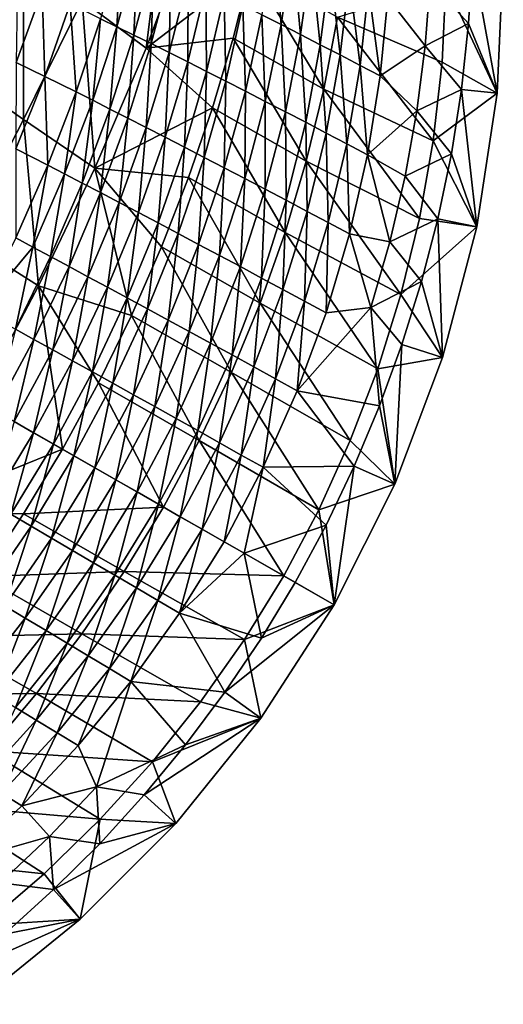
# Model space of a CAD drawing. Header units: metres. Extents: x -273 to -39, y -927 to -601.
# Tile 6 of 8: x -122 to -39, y -888 to -719. Entities that reach past the tile are written whole.
import ezdxf

# ---------------------------------------------------------------- set-up
doc = ezdxf.new("R2010")
doc.units = ezdxf.units.M

msp = doc.modelspace()

# ---------------------------------------------------------------- linework, layer by layer
at = {"layer": 'None'}
for points in [[(-100.318527, -723.404968, 33.598019), (-111.33567, -715.206177, 19.275747), (-97.214996, -698.338989, 23.846262)], [(-97.214996, -698.338989, 23.846262), (-92.413628, -702.172058, 30.10371), (-100.318527, -723.404968, 33.598019)], [(-92.413628, -702.172058, 30.10371), (-82.33857, -709.657471, 41.748531), (-100.318527, -723.404968, 33.598019)], [(-77.154503, -719.377808, 70.77961), (-78.407227, -704.716248, 63.77803), (-80.463966, -717.698914, 69.501335)], [(-78.407227, -704.716248, 63.77803), (-77.154503, -719.377808, 70.77961), (-75.219688, -706.318848, 65.107864)], [(-108.153275, -718.367798, 58.877731), (-105.354614, -719.734436, 61.362785), (-104.5625, -705.853027, 53.923374)], [(-105.354614, -719.734436, 61.362785), (-101.847038, -707.149536, 56.362614), (-104.5625, -705.853027, 53.923374)], [(-75.219688, -706.318848, 65.107864), (-77.154503, -719.377808, 70.77961), (-73.803612, -721.089417, 71.901772)], [(-75.219688, -706.318848, 65.107864), (-73.803612, -721.089417, 71.901772), (-71.991478, -707.954712, 66.294037)], [(-132.646912, -717.563538, -2.131491), (-121.406273, -707.39801, 4.231885), (-132.615707, -727.810852, 4.178916)], [(-132.615707, -727.810852, 4.178916), (-121.406273, -707.39801, 4.231885), (-121.427177, -735.66333, 20.384518)], [(-121.406273, -707.39801, 4.231885), (-111.33567, -715.206177, 19.275747), (-121.427177, -735.66333, 20.384518)], [(-101.847038, -707.149536, 56.362614), (-105.354614, -719.734436, 61.362785), (-102.453545, -721.161743, 63.704636)], [(-102.453545, -721.161743, 63.704636), (-99.033287, -708.504822, 58.668541), (-101.847038, -707.149536, 56.362614)], [(-99.033287, -708.504822, 58.668541), (-102.453545, -721.161743, 63.704636), (-99.456909, -722.646484, 65.898834)], [(-96.127739, -709.915894, 60.837116), (-99.033287, -708.504822, 58.668541), (-99.456909, -722.646484, 65.898834)], [(-71.991478, -707.954712, 66.294037), (-73.803612, -721.089417, 71.901772), (-70.419006, -722.830078, 72.866585)], [(-68.729805, -709.620728, 67.335388), (-71.991478, -707.954712, 66.294037), (-70.419006, -722.830078, 72.866585)], [(-51.554718, -711.940613, 66.673462), (-44.94458, -719.172363, 68.154602), (-44.28109, -707.95636, 63.034916)], [(-40.057995, -731.134644, 2.5), (-48.865532, -712.233154, 2.499999), (-38.988876, -707.931091, 2.5)], [(-44.28109, -707.95636, 63.034916), (-44.94458, -719.172363, 68.154602), (-40.057995, -731.134644, 2.5)], [(-38.988876, -707.931091, 2.5), (-44.28109, -707.95636, 63.034916), (-40.057995, -731.134644, 2.5)], [(-82.33857, -709.657471, 41.748531), (-85.399269, -721.682678, 44.755642), (-100.318527, -723.404968, 33.598019)], [(-96.127739, -709.915894, 60.837116), (-99.456909, -722.646484, 65.898834), (-96.371788, -724.185303, 67.941277)], [(-93.137093, -711.379761, 62.86462), (-96.127739, -709.915894, 60.837116), (-96.371788, -724.185303, 67.941277)], [(-69.821175, -730.488953, 44.885761), (-85.399269, -721.682678, 44.755642), (-82.33857, -709.657471, 41.748531)], [(-67.442085, -718.091187, 41.923546), (-69.821175, -730.488953, 44.885761), (-82.33857, -709.657471, 41.748531)], [(-68.729805, -709.620728, 67.335388), (-70.419006, -722.830078, 72.866585), (-67.008484, -724.59613, 73.67321)], [(-65.441971, -711.313538, 68.23111), (-68.729805, -709.620728, 67.335388), (-67.008484, -724.59613, 73.67321)], [(-122.649315, -725.888, 51.447456), (-118.195236, -713.567993, 47.606144), (-122.442116, -711.605835, 41.25058)], [(-93.137093, -711.379761, 62.86462), (-96.371788, -724.185303, 67.941277), (-93.205452, -725.774658, 69.828232)], [(-90.068253, -712.89325, 64.747665), (-93.137093, -711.379761, 62.86462), (-93.205452, -725.774658, 69.828232)], [(-65.441971, -711.313538, 68.23111), (-67.008484, -724.59613, 73.67321), (-63.579887, -726.383911, 74.321205)], [(-62.135323, -713.029846, 68.980713), (-65.441971, -711.313538, 68.23111), (-63.579887, -726.383911, 74.321205)], [(-58.817261, -714.766418, 69.584084), (-52.418201, -723.003784, 71.350105), (-51.554718, -711.940613, 66.673462)], [(-51.554718, -711.940613, 66.673462), (-52.418201, -723.003784, 71.350105), (-44.94458, -719.172363, 68.154602)], [(-117.769951, -728.273315, 57.493309), (-118.195236, -713.567993, 47.606144), (-122.649315, -725.888, 51.447456)], [(-118.195236, -713.567993, 47.606144), (-117.769951, -728.273315, 57.493309), (-113.41713, -715.828857, 53.497509)], [(-90.068253, -712.89325, 64.747665), (-93.205452, -725.774658, 69.828232), (-89.965355, -727.411011, 71.556351)], [(-90.068253, -712.89325, 64.747665), (-89.965355, -727.411011, 71.556351), (-86.928276, -714.453186, 66.483208)], [(-49.518398, -725.838684, 2.499999), (-67.442085, -718.091187, 41.923546), (-48.865532, -712.233154, 2.499999)], [(-63.579887, -726.383911, 74.321205), (-60.141129, -728.189697, 74.810493), (-62.135323, -713.029846, 68.980713)], [(-60.141129, -728.189697, 74.810493), (-58.817261, -714.766418, 69.584084), (-62.135323, -713.029846, 68.980713)], [(-40.057995, -731.134644, 2.5), (-49.518398, -725.838684, 2.499999), (-48.865532, -712.233154, 2.499999)], [(-121.427177, -735.66333, 20.384518), (-111.33567, -715.206177, 19.275747), (-109.178078, -744.05188, 35.904621)], [(-111.33567, -715.206177, 19.275747), (-100.318527, -723.404968, 33.598019), (-109.178078, -744.05188, 35.904621)], [(-86.928276, -714.453186, 66.483208), (-89.965355, -727.411011, 71.556351), (-86.659149, -729.090698, 73.122665)], [(-86.928276, -714.453186, 66.483208), (-86.659149, -729.090698, 73.122665), (-83.724388, -716.056213, 68.068542)], [(-58.817261, -714.766418, 69.584084), (-60.141129, -728.189697, 74.810493), (-52.418201, -723.003784, 71.350105)], [(-113.41713, -715.828857, 53.497509), (-117.769951, -728.273315, 57.493309), (-112.386879, -730.947083, 62.99794)], [(-112.386879, -730.947083, 62.99794), (-108.153275, -718.367798, 58.877731), (-113.41713, -715.828857, 53.497509)], [(-83.724388, -716.056213, 68.068542), (-86.659149, -729.090698, 73.122665), (-83.294617, -730.809814, 74.524597)], [(-83.724388, -716.056213, 68.068542), (-83.294617, -730.809814, 74.524597), (-80.463966, -717.698914, 69.501335)], [(-112.386879, -730.947083, 62.99794), (-109.522476, -732.384216, 65.532639), (-108.153275, -718.367798, 58.877731)], [(-109.522476, -732.384216, 65.532639), (-105.354614, -719.734436, 61.362785), (-108.153275, -718.367798, 58.877731)], [(-80.463966, -717.698914, 69.501335), (-83.294617, -730.809814, 74.524597), (-79.879684, -732.564636, 75.759972)], [(-79.879684, -732.564636, 75.759972), (-77.154503, -719.377808, 70.77961), (-80.463966, -717.698914, 69.501335)], [(-69.821175, -730.488953, 44.885761), (-67.442085, -718.091187, 41.923546), (-51.036949, -739.346802, 2.499999)], [(-67.442085, -718.091187, 41.923546), (-49.518398, -725.838684, 2.499999), (-51.036949, -739.346802, 2.499999)], [(-109.522476, -732.384216, 65.532639), (-106.551941, -733.883667, 67.915123), (-105.354614, -719.734436, 61.362785)], [(-105.354614, -719.734436, 61.362785), (-106.551941, -733.883667, 67.915123), (-102.453545, -721.161743, 63.704636)], [(-76.422409, -734.351135, 76.827049), (-77.154503, -719.377808, 70.77961), (-79.879684, -732.564636, 75.759972)], [(-77.154503, -719.377808, 70.77961), (-76.422409, -734.351135, 76.827049), (-73.803612, -721.089417, 71.901772)], [(-52.418201, -723.003784, 71.350105), (-46.171688, -730.527954, 72.837486), (-44.94458, -719.172363, 68.154602)], [(-40.057995, -731.134644, 2.5), (-44.94458, -719.172363, 68.154602), (-46.171688, -730.527954, 72.837486)], [(-102.453545, -721.161743, 63.704636), (-106.551941, -733.883667, 67.915123), (-103.482407, -735.441895, 70.140503)], [(-99.456909, -722.646484, 65.898834), (-102.453545, -721.161743, 63.704636), (-103.482407, -735.441895, 70.140503)], [(-100.318527, -723.404968, 33.598019), (-85.399269, -721.682678, 44.755642), (-88.948875, -733.658691, 47.357647)], [(-72.835846, -742.837219, 47.448795), (-88.948875, -733.658691, 47.357647), (-85.399269, -721.682678, 44.755642)], [(-69.821175, -730.488953, 44.885761), (-72.835846, -742.837219, 47.448795), (-85.399269, -721.682678, 44.755642)], [(-73.803612, -721.089417, 71.901772), (-76.422409, -734.351135, 76.827049), (-72.930939, -736.165405, 77.72448)], [(-70.419006, -722.830078, 72.866585), (-73.803612, -721.089417, 71.901772), (-72.930939, -736.165405, 77.72448)], [(-100.318527, -723.404968, 33.598019), (-88.948875, -733.658691, 47.357647), (-109.178078, -744.05188, 35.904621)], [(-99.456909, -722.646484, 65.898834), (-103.482407, -735.441895, 70.140503), (-100.321251, -737.055176, 72.204292)], [(-96.371788, -724.185303, 67.941277), (-99.456909, -722.646484, 65.898834), (-100.321251, -737.055176, 72.204292)], [(-70.419006, -722.830078, 72.866585), (-72.930939, -736.165405, 77.72448), (-69.413506, -738.003357, 78.451347)], [(-67.008484, -724.59613, 73.67321), (-70.419006, -722.830078, 72.866585), (-69.413506, -738.003357, 78.451347)], [(-60.141129, -728.189697, 74.810493), (-53.84911, -734.180115, 75.599159), (-52.418201, -723.003784, 71.350105)], [(-52.418201, -723.003784, 71.350105), (-53.84911, -734.180115, 75.599159), (-46.171688, -730.527954, 72.837486)], [(-96.371788, -724.185303, 67.941277), (-100.321251, -737.055176, 72.204292), (-97.076088, -738.719666, 74.102379)], [(-93.205452, -725.774658, 69.828232), (-96.371788, -724.185303, 67.941277), (-97.076088, -738.719666, 74.102379)], [(-67.008484, -724.59613, 73.67321), (-69.413506, -738.003357, 78.451347), (-65.878418, -739.860901, 79.007164)], [(-63.579887, -726.383911, 74.321205), (-67.008484, -724.59613, 73.67321), (-65.878418, -739.860901, 79.007164)], [(-122.720146, -740.717957, 60.577358), (-117.769951, -728.273315, 57.493309), (-122.649315, -725.888, 51.447456)], [(-93.205452, -725.774658, 69.828232), (-97.076088, -738.719666, 74.102379), (-93.7547, -740.431396, 75.831055)], [(-93.205452, -725.774658, 69.828232), (-93.7547, -740.431396, 75.831055), (-89.965355, -727.411011, 71.556351)], [(-89.965355, -727.411011, 71.556351), (-93.7547, -740.431396, 75.831055), (-90.365074, -742.186401, 77.387062)], [(-89.965355, -727.411011, 71.556351), (-90.365074, -742.186401, 77.387062), (-86.659149, -729.090698, 73.122665)], [(-65.878418, -739.860901, 79.007164), (-62.334023, -741.733948, 79.391869), (-63.579887, -726.383911, 74.321205)], [(-62.334023, -741.733948, 79.391869), (-60.141129, -728.189697, 74.810493), (-63.579887, -726.383911, 74.321205)], [(-51.036949, -739.346802, 2.499999), (-49.518398, -725.838684, 2.499999), (-40.057995, -731.134644, 2.5)], [(-121.427177, -735.66333, 20.384518), (-131.897903, -756.031616, 20.746317), (-132.615707, -727.810852, 4.178916)], [(-117.253693, -743.524658, 66.208252), (-117.769951, -728.273315, 57.493309), (-122.720146, -740.717957, 60.577358)], [(-117.769951, -728.273315, 57.493309), (-117.253693, -743.524658, 66.208252), (-112.386879, -730.947083, 62.99794)], [(-86.659149, -729.090698, 73.122665), (-90.365074, -742.186401, 77.387062), (-86.915352, -743.980469, 78.767548)], [(-86.659149, -729.090698, 73.122665), (-86.915352, -743.980469, 78.767548), (-83.294617, -730.809814, 74.524597)], [(-60.141129, -728.189697, 74.810493), (-62.334023, -741.733948, 79.391869), (-53.84911, -734.180115, 75.599159)], [(-83.294617, -730.809814, 74.524597), (-86.915352, -743.980469, 78.767548), (-83.413834, -745.809326, 79.9701)], [(-83.294617, -730.809814, 74.524597), (-83.413834, -745.809326, 79.9701), (-79.879684, -732.564636, 75.759972)], [(-72.835846, -742.837219, 47.448795), (-69.821175, -730.488953, 44.885761), (-53.403992, -752.676086, 2.499999)], [(-69.821175, -730.488953, 44.885761), (-51.036949, -739.346802, 2.499999), (-53.403992, -752.676086, 2.499999)], [(-53.84911, -734.180115, 75.599159), (-47.914478, -741.585449, 76.906067), (-46.171688, -730.527954, 72.837486)], [(-46.171688, -730.527954, 72.837486), (-47.914478, -741.585449, 76.906067), (-43.54969, -754.098938, 2.5)], [(-40.057995, -731.134644, 2.5), (-46.171688, -730.527954, 72.837486), (-43.54969, -754.098938, 2.5)], [(-117.253693, -743.524658, 66.208252), (-114.3424, -745.030884, 68.795296), (-112.386879, -730.947083, 62.99794)], [(-114.3424, -745.030884, 68.795296), (-109.522476, -732.384216, 65.532639), (-112.386879, -730.947083, 62.99794)], [(-109.522476, -732.384216, 65.532639), (-114.3424, -745.030884, 68.795296), (-111.32177, -746.600708, 71.222298)], [(-106.551941, -733.883667, 67.915123), (-109.522476, -732.384216, 65.532639), (-111.32177, -746.600708, 71.222298)], [(-43.54969, -754.098938, 2.5), (-51.036949, -739.346802, 2.499999), (-40.057995, -731.134644, 2.5)], [(-106.551941, -733.883667, 67.915123), (-111.32177, -746.600708, 71.222298), (-108.199188, -748.230286, 73.483932)], [(-88.948875, -733.658691, 47.357647), (-93.049835, -745.663818, 49.53833), (-109.178078, -744.05188, 35.904621)], [(-103.482407, -735.441895, 70.140503), (-106.551941, -733.883667, 67.915123), (-108.199188, -748.230286, 73.483932)], [(-76.487892, -755.093872, 49.586765), (-93.049835, -745.663818, 49.53833), (-88.948875, -733.658691, 47.357647)], [(-72.835846, -742.837219, 47.448795), (-76.487892, -755.093872, 49.586765), (-88.948875, -733.658691, 47.357647)], [(-79.879684, -732.564636, 75.759972), (-83.413834, -745.809326, 79.9701), (-79.868927, -747.668823, 80.992767)], [(-79.868927, -747.668823, 80.992767), (-76.422409, -734.351135, 76.827049), (-79.879684, -732.564636, 75.759972)], [(-62.334023, -741.733948, 79.391869), (-55.868328, -745.43219, 79.383812), (-53.84911, -734.180115, 75.599159)], [(-53.84911, -734.180115, 75.599159), (-55.868328, -745.43219, 79.383812), (-47.914478, -741.585449, 76.906067)], [(-118.858727, -764.234436, 37.084946), (-131.897903, -756.031616, 20.746317), (-121.427177, -735.66333, 20.384518)], [(-109.178078, -744.05188, 35.904621), (-118.858727, -764.234436, 37.084946), (-121.427177, -735.66333, 20.384518)], [(-103.482407, -735.441895, 70.140503), (-108.199188, -748.230286, 73.483932), (-104.982262, -749.915649, 75.575264)], [(-100.321251, -737.055176, 72.204292), (-103.482407, -735.441895, 70.140503), (-104.982262, -749.915649, 75.575264)], [(-76.422409, -734.351135, 76.827049), (-79.868927, -747.668823, 80.992767), (-76.289169, -749.554443, 81.83403)], [(-72.930939, -736.165405, 77.72448), (-76.422409, -734.351135, 76.827049), (-76.289169, -749.554443, 81.83403)], [(-100.321251, -737.055176, 72.204292), (-104.982262, -749.915649, 75.575264), (-101.678848, -751.652588, 77.491791)], [(-97.076088, -738.719666, 74.102379), (-100.321251, -737.055176, 72.204292), (-101.678848, -751.652588, 77.491791)], [(-72.930939, -736.165405, 77.72448), (-76.289169, -749.554443, 81.83403), (-72.683167, -751.461853, 82.492859)], [(-69.413506, -738.003357, 78.451347), (-72.930939, -736.165405, 77.72448), (-72.683167, -751.461853, 82.492859)], [(-97.076088, -738.719666, 74.102379), (-101.678848, -751.652588, 77.491791), (-98.297005, -753.436829, 79.229462)], [(-97.076088, -738.719666, 74.102379), (-98.297005, -753.436829, 79.229462), (-93.7547, -740.431396, 75.831055)], [(-69.413506, -738.003357, 78.451347), (-72.683167, -751.461853, 82.492859), (-69.059601, -753.386597, 82.968651)], [(-65.878418, -739.860901, 79.007164), (-69.413506, -738.003357, 78.451347), (-69.059601, -753.386597, 82.968651)], [(-122.732651, -756.027161, 68.439178), (-117.253693, -743.524658, 66.208252), (-122.720146, -740.717957, 60.577358)], [(-93.7547, -740.431396, 75.831055), (-98.297005, -753.436829, 79.229462), (-94.844986, -755.264038, 80.784637)], [(-93.7547, -740.431396, 75.831055), (-94.844986, -755.264038, 80.784637), (-90.365074, -742.186401, 77.387062)], [(-69.059601, -753.386597, 82.968651), (-65.4272, -755.324158, 83.261292), (-65.878418, -739.860901, 79.007164)], [(-65.4272, -755.324158, 83.261292), (-62.334023, -741.733948, 79.391869), (-65.878418, -739.860901, 79.007164)], [(-43.54969, -754.098938, 2.5), (-53.403992, -752.676086, 2.499999), (-51.036949, -739.346802, 2.499999)], [(-90.365074, -742.186401, 77.387062), (-94.844986, -755.264038, 80.784637), (-91.331223, -757.129761, 82.154182)], [(-90.365074, -742.186401, 77.387062), (-91.331223, -757.129761, 82.154182), (-86.915352, -743.980469, 78.767548)], [(-62.334023, -741.733948, 79.391869), (-65.4272, -755.324158, 83.261292), (-58.493092, -756.716553, 82.667351)], [(-55.868328, -745.43219, 79.383812), (-62.334023, -741.733948, 79.391869), (-58.493092, -756.716553, 82.667351)], [(-55.868328, -745.43219, 79.383812), (-50.231182, -752.721619, 80.50219), (-47.914478, -741.585449, 76.906067)], [(-43.54969, -754.098938, 2.5), (-47.914478, -741.585449, 76.906067), (-50.231182, -752.721619, 80.50219)], [(-122.732651, -756.027161, 68.439178), (-119.794395, -757.598572, 71.080254), (-117.253693, -743.524658, 66.208252)], [(-119.794395, -757.598572, 71.080254), (-114.3424, -745.030884, 68.795296), (-117.253693, -743.524658, 66.208252)], [(-102.848412, -769.355225, 52.493973), (-118.858727, -764.234436, 37.084946), (-109.178078, -744.05188, 35.904621)], [(-109.178078, -744.05188, 35.904621), (-93.049835, -745.663818, 49.53833), (-97.680984, -757.567383, 51.254414)], [(-97.680984, -757.567383, 51.254414), (-102.848412, -769.355225, 52.493973), (-109.178078, -744.05188, 35.904621)], [(-86.915352, -743.980469, 78.767548), (-91.331223, -757.129761, 82.154182), (-87.764282, -759.029419, 83.335403)], [(-86.915352, -743.980469, 78.767548), (-87.764282, -759.029419, 83.335403), (-83.413834, -745.809326, 79.9701)], [(-76.487892, -755.093872, 49.586765), (-72.835846, -742.837219, 47.448795), (-56.592316, -765.748413, 2.499999)], [(-72.835846, -742.837219, 47.448795), (-53.403992, -752.676086, 2.499999), (-56.592316, -765.748413, 2.499999)], [(-114.3424, -745.030884, 68.795296), (-119.794395, -757.598572, 71.080254), (-116.744301, -759.234619, 73.554932)], [(-111.32177, -746.600708, 71.222298), (-114.3424, -745.030884, 68.795296), (-116.744301, -759.234619, 73.554932)], [(-80.774986, -767.213928, 51.277061), (-97.680984, -757.567383, 51.254414), (-93.049835, -745.663818, 49.53833)], [(-76.487892, -755.093872, 49.586765), (-80.774986, -767.213928, 51.277061), (-93.049835, -745.663818, 49.53833)], [(-83.413834, -745.809326, 79.9701), (-87.764282, -759.029419, 83.335403), (-84.152885, -760.958313, 84.32608)], [(-83.413834, -745.809326, 79.9701), (-84.152885, -760.958313, 84.32608), (-79.868927, -747.668823, 80.992767)], [(-58.493092, -756.716553, 82.667351), (-50.231182, -752.721619, 80.50219), (-55.868328, -745.43219, 79.383812)], [(-111.32177, -746.600708, 71.222298), (-116.744301, -759.234619, 73.554932), (-113.58989, -760.931091, 75.85743)], [(-108.199188, -748.230286, 73.483932), (-111.32177, -746.600708, 71.222298), (-113.58989, -760.931091, 75.85743)], [(-79.868927, -747.668823, 80.992767), (-84.152885, -760.958313, 84.32608), (-80.505852, -762.911743, 85.124489)], [(-76.289169, -749.554443, 81.83403), (-79.868927, -747.668823, 80.992767), (-80.505852, -762.911743, 85.124489)], [(-108.199188, -748.230286, 73.483932), (-113.58989, -760.931091, 75.85743), (-110.338959, -762.683716, 77.982384)], [(-104.982262, -749.915649, 75.575264), (-108.199188, -748.230286, 73.483932), (-110.338959, -762.683716, 77.982384)], [(-104.982262, -749.915649, 75.575264), (-110.338959, -762.683716, 77.982384), (-106.999527, -764.488159, 79.924873)], [(-101.678848, -751.652588, 77.491791), (-104.982262, -749.915649, 75.575264), (-106.999527, -764.488159, 79.924873)], [(-76.289169, -749.554443, 81.83403), (-80.505852, -762.911743, 85.124489), (-76.8321, -764.88501, 85.729393)], [(-72.683167, -751.461853, 82.492859), (-76.289169, -749.554443, 81.83403), (-76.8321, -764.88501, 85.729393)], [(-106.999527, -764.488159, 79.924873), (-103.579849, -766.339844, 81.68045), (-101.678848, -751.652588, 77.491791)], [(-101.678848, -751.652588, 77.491791), (-103.579849, -766.339844, 81.68045), (-98.297005, -753.436829, 79.229462)], [(-72.683167, -751.461853, 82.492859), (-76.8321, -764.88501, 85.729393), (-73.140594, -766.873291, 86.140045)], [(-69.059601, -753.386597, 82.968651), (-72.683167, -751.461853, 82.492859), (-73.140594, -766.873291, 86.140045)], [(-53.038033, -763.53894, 83.500328), (-50.231182, -752.721619, 80.50219), (-58.493092, -756.716553, 82.667351)], [(-56.592316, -765.748413, 2.499999), (-53.403992, -752.676086, 2.499999), (-43.54969, -754.098938, 2.5)], [(-50.231182, -752.721619, 80.50219), (-53.038033, -763.53894, 83.500328), (-49.425598, -776.571655, 2.5)], [(-43.54969, -754.098938, 2.5), (-50.231182, -752.721619, 80.50219), (-49.425598, -776.571655, 2.5)], [(-98.297005, -753.436829, 79.229462), (-103.579849, -766.339844, 81.68045), (-100.088371, -768.23407, 83.245117)], [(-98.297005, -753.436829, 79.229462), (-100.088371, -768.23407, 83.245117), (-94.844986, -755.264038, 80.784637)], [(-73.140594, -766.873291, 86.140045), (-69.440384, -768.871826, 86.356186), (-69.059601, -753.386597, 82.968651)], [(-69.440384, -768.871826, 86.356186), (-65.4272, -755.324158, 83.261292), (-69.059601, -753.386597, 82.968651)], [(-49.425598, -776.571655, 2.5), (-56.592316, -765.748413, 2.499999), (-43.54969, -754.098938, 2.5)], [(-118.858727, -764.234436, 37.084946), (-129.227493, -784.025391, 37.178787), (-131.897903, -756.031616, 20.746317)], [(-128.789917, -768.376526, 69.670616), (-119.794395, -757.598572, 71.080254), (-122.732651, -756.027161, 68.439178)], [(-94.844986, -755.264038, 80.784637), (-100.088371, -768.23407, 83.245117), (-96.533707, -770.166138, 84.615379)], [(-94.844986, -755.264038, 80.784637), (-96.533707, -770.166138, 84.615379), (-91.331223, -757.129761, 82.154182)], [(-80.774986, -767.213928, 51.277061), (-76.487892, -755.093872, 49.586765), (-60.56551, -778.490662, 2.499999)], [(-76.487892, -755.093872, 49.586765), (-56.592316, -765.748413, 2.499999), (-60.56551, -778.490662, 2.499999)], [(-65.4272, -755.324158, 83.261292), (-69.440384, -768.871826, 86.356186), (-61.734489, -767.983582, 85.415474)], [(-58.493092, -756.716553, 82.667351), (-65.4272, -755.324158, 83.261292), (-61.734489, -767.983582, 85.415474)], [(-119.794395, -757.598572, 71.080254), (-128.789917, -768.376526, 69.670616), (-122.786942, -771.701904, 74.882721)], [(-116.744301, -759.234619, 73.554932), (-119.794395, -757.598572, 71.080254), (-122.786942, -771.701904, 74.882721)], [(-85.689919, -779.150208, 52.501076), (-102.848412, -769.355225, 52.493973), (-97.680984, -757.567383, 51.254414)], [(-80.774986, -767.213928, 51.277061), (-85.689919, -779.150208, 52.501076), (-97.680984, -757.567383, 51.254414)], [(-91.331223, -757.129761, 82.154182), (-96.533707, -770.166138, 84.615379), (-92.924644, -772.131165, 85.788223)], [(-91.331223, -757.129761, 82.154182), (-92.924644, -772.131165, 85.788223), (-87.764282, -759.029419, 83.335403)], [(-61.734489, -767.983582, 85.415474), (-53.038033, -763.53894, 83.500328), (-58.493092, -756.716553, 82.667351)], [(-116.744301, -759.234619, 73.554932), (-122.786942, -771.701904, 74.882721), (-119.622818, -773.457947, 77.22625)], [(-113.58989, -760.931091, 75.85743), (-116.744301, -759.234619, 73.554932), (-119.622818, -773.457947, 77.22625)], [(-87.764282, -759.029419, 83.335403), (-92.924644, -772.131165, 85.788223), (-89.270111, -774.124268, 86.761131)], [(-87.764282, -759.029419, 83.335403), (-89.270111, -774.124268, 86.761131), (-84.152885, -760.958313, 84.32608)], [(-113.58989, -760.931091, 75.85743), (-119.622818, -773.457947, 77.22625), (-116.36068, -775.270447, 79.386917)], [(-110.338959, -762.683716, 77.982384), (-113.58989, -760.931091, 75.85743), (-116.36068, -775.270447, 79.386917)], [(-84.152885, -760.958313, 84.32608), (-89.270111, -774.124268, 86.761131), (-85.579132, -776.140442, 87.532097)], [(-80.505852, -762.911743, 85.124489), (-84.152885, -760.958313, 84.32608), (-85.579132, -776.140442, 87.532097)], [(-110.338959, -762.683716, 77.982384), (-116.36068, -775.270447, 79.386917), (-113.008667, -777.134705, 81.359421)], [(-106.999527, -764.488159, 79.924873), (-110.338959, -762.683716, 77.982384), (-113.008667, -777.134705, 81.359421)], [(-80.505852, -762.911743, 85.124489), (-85.579132, -776.140442, 87.532097), (-81.860832, -778.174622, 88.099625)], [(-76.8321, -764.88501, 85.729393), (-80.505852, -762.911743, 85.124489), (-81.860832, -778.174622, 88.099625)], [(-118.858727, -764.234436, 37.084946), (-114.704025, -792.340637, 53.499882), (-129.227493, -784.025391, 37.178787)], [(-102.848412, -769.355225, 52.493973), (-108.522781, -780.94696, 53.243011), (-118.858727, -764.234436, 37.084946)], [(-108.522781, -780.94696, 53.243011), (-114.704025, -792.340637, 53.499882), (-118.858727, -764.234436, 37.084946)], [(-109.575127, -779.046021, 83.138924), (-106.999527, -764.488159, 79.924873), (-113.008667, -777.134705, 81.359421)], [(-103.579849, -766.339844, 81.68045), (-106.999527, -764.488159, 79.924873), (-109.575127, -779.046021, 83.138924)], [(-61.734489, -767.983582, 85.415474), (-56.40099, -774.344238, 85.998833), (-53.038033, -763.53894, 83.500328)], [(-49.425598, -776.571655, 2.5), (-53.038033, -763.53894, 83.500328), (-56.40099, -774.344238, 85.998833)], [(-76.8321, -764.88501, 85.729393), (-81.860832, -778.174622, 88.099625), (-78.124413, -780.221802, 88.462738)], [(-73.140594, -766.873291, 86.140045), (-76.8321, -764.88501, 85.729393), (-78.124413, -780.221802, 88.462738)], [(-60.56551, -778.490662, 2.499999), (-56.592316, -765.748413, 2.499999), (-49.425598, -776.571655, 2.5)], [(-106.068619, -780.999573, 84.721085), (-103.579849, -766.339844, 81.68045), (-109.575127, -779.046021, 83.138924)], [(-103.579849, -766.339844, 81.68045), (-106.068619, -780.999573, 84.721085), (-100.088371, -768.23407, 83.245117)], [(-85.689919, -779.150208, 52.501076), (-80.774986, -767.213928, 51.277061), (-65.278992, -790.835938, 2.499999)], [(-80.774986, -767.213928, 51.277061), (-60.56551, -778.490662, 2.499999), (-65.278992, -790.835938, 2.499999)], [(-78.124413, -780.221802, 88.462738), (-74.37912, -782.276794, 88.620979), (-73.140594, -766.873291, 86.140045)], [(-74.37912, -782.276794, 88.620979), (-69.440384, -768.871826, 86.356186), (-73.140594, -766.873291, 86.140045)], [(-61.734489, -767.983582, 85.415474), (-69.440384, -768.871826, 86.356186), (-74.37912, -782.276794, 88.620979)], [(-74.37912, -782.276794, 88.620979), (-60.234951, -784.874573, 87.940536), (-61.734489, -767.983582, 85.415474)], [(-60.234951, -784.874573, 87.940536), (-56.40099, -774.344238, 85.998833), (-61.734489, -767.983582, 85.415474)], [(-91.2202, -790.854553, 53.2449), (-108.522781, -780.94696, 53.243011), (-102.848412, -769.355225, 52.493973)], [(-100.088371, -768.23407, 83.245117), (-106.068619, -780.999573, 84.721085), (-102.497879, -782.990356, 86.102036)], [(-85.689919, -779.150208, 52.501076), (-91.2202, -790.854553, 53.2449), (-102.848412, -769.355225, 52.493973)], [(-100.088371, -768.23407, 83.245117), (-102.497879, -782.990356, 86.102036), (-96.533707, -770.166138, 84.615379)], [(-96.533707, -770.166138, 84.615379), (-102.497879, -782.990356, 86.102036), (-98.871803, -785.013428, 87.27845)], [(-96.533707, -770.166138, 84.615379), (-98.871803, -785.013428, 87.27845), (-92.924644, -772.131165, 85.788223)], [(-122.786942, -771.701904, 74.882721), (-126.253204, -785.728333, 77.70462), (-119.622818, -773.457947, 77.22625)], [(-92.924644, -772.131165, 85.788223), (-98.871803, -785.013428, 87.27845), (-95.19944, -787.063538, 88.247482)], [(-92.924644, -772.131165, 85.788223), (-95.19944, -787.063538, 88.247482), (-89.270111, -774.124268, 86.761131)], [(-126.253204, -785.728333, 77.70462), (-123.002731, -787.589355, 79.87896), (-119.622818, -773.457947, 77.22625)], [(-119.622818, -773.457947, 77.22625), (-123.002731, -787.589355, 79.87896), (-116.36068, -775.270447, 79.386917)], [(-89.270111, -774.124268, 86.761131), (-95.19944, -787.063538, 88.247482), (-91.489937, -789.13562, 89.006821)], [(-85.579132, -776.140442, 87.532097), (-89.270111, -774.124268, 86.761131), (-91.489937, -789.13562, 89.006821)], [(-56.40099, -774.344238, 85.998833), (-60.234951, -784.874573, 87.940536), (-57.621147, -798.305969, 2.5)], [(-49.425598, -776.571655, 2.5), (-56.40099, -774.344238, 85.998833), (-57.621147, -798.305969, 2.5)], [(-123.002731, -787.589355, 79.87896), (-119.661827, -789.502136, 81.862976), (-116.36068, -775.270447, 79.386917)], [(-116.36068, -775.270447, 79.386917), (-119.661827, -789.502136, 81.862976), (-113.008667, -777.134705, 81.359421)], [(-85.579132, -776.140442, 87.532097), (-91.489937, -789.13562, 89.006821), (-87.752556, -791.224304, 89.554688)], [(-81.860832, -778.174622, 88.099625), (-85.579132, -776.140442, 87.532097), (-87.752556, -791.224304, 89.554688)], [(-119.661827, -789.502136, 81.862976), (-116.238884, -791.461914, 83.651688), (-113.008667, -777.134705, 81.359421)], [(-113.008667, -777.134705, 81.359421), (-116.238884, -791.461914, 83.651688), (-109.575127, -779.046021, 83.138924)], [(-81.860832, -778.174622, 88.099625), (-87.752556, -791.224304, 89.554688), (-83.996613, -793.324463, 89.889839)], [(-78.124413, -780.221802, 88.462738), (-81.860832, -778.174622, 88.099625), (-83.996613, -793.324463, 89.889839)], [(-57.621147, -798.305969, 2.5), (-60.56551, -778.490662, 2.499999), (-49.425598, -776.571655, 2.5)], [(-116.238884, -791.461914, 83.651688), (-112.742493, -793.463745, 85.240616), (-109.575127, -779.046021, 83.138924)], [(-109.575127, -779.046021, 83.138924), (-112.742493, -793.463745, 85.240616), (-106.068619, -780.999573, 84.721085)], [(-91.2202, -790.854553, 53.2449), (-85.689919, -779.150208, 52.501076), (-70.681221, -802.72467, 2.499999)], [(-85.689919, -779.150208, 52.501076), (-65.278992, -790.835938, 2.499999), (-70.681221, -802.72467, 2.499999)], [(-57.621147, -798.305969, 2.5), (-65.278992, -790.835938, 2.499999), (-60.56551, -778.490662, 2.499999)], [(-97.347313, -802.278015, 53.499901), (-114.704025, -792.340637, 53.499882), (-108.522781, -780.94696, 53.243011)], [(-112.742493, -793.463745, 85.240616), (-109.181427, -795.502563, 86.625763), (-106.068619, -780.999573, 84.721085)], [(-106.068619, -780.999573, 84.721085), (-109.181427, -795.502563, 86.625763), (-102.497879, -782.990356, 86.102036)], [(-91.2202, -790.854553, 53.2449), (-97.347313, -802.278015, 53.499901), (-108.522781, -780.94696, 53.243011)], [(-83.996613, -793.324463, 89.889839), (-80.231468, -795.430664, 90.011551), (-78.124413, -780.221802, 88.462738)], [(-80.231468, -795.430664, 90.011551), (-74.37912, -782.276794, 88.620979), (-78.124413, -780.221802, 88.462738)], [(-109.181427, -795.502563, 86.625763), (-105.564621, -797.573303, 87.803658), (-102.497879, -782.990356, 86.102036)], [(-102.497879, -782.990356, 86.102036), (-105.564621, -797.573303, 87.803658), (-98.871803, -785.013428, 87.27845)], [(-80.231468, -795.430664, 90.011551), (-64.584953, -795.253784, 89.349136), (-74.37912, -782.276794, 88.620979)], [(-64.584953, -795.253784, 89.349136), (-60.234951, -784.874573, 87.940536), (-74.37912, -782.276794, 88.620979)], [(-141.045792, -802.986572, 37.084946), (-129.227493, -784.025391, 37.178787), (-114.704025, -792.340637, 53.499882)], [(-57.621147, -798.305969, 2.5), (-60.234951, -784.874573, 87.940536), (-64.584953, -795.253784, 89.349136)], [(-105.564621, -797.573303, 87.803658), (-101.901154, -799.670776, 88.771339), (-98.871803, -785.013428, 87.27845)], [(-98.871803, -785.013428, 87.27845), (-101.901154, -799.670776, 88.771339), (-95.19944, -787.063538, 88.247482)], [(-119.661827, -789.502136, 81.862976), (-123.002731, -787.589355, 79.87896), (-126.959152, -801.500732, 81.359421)], [(-101.901154, -799.670776, 88.771339), (-98.200233, -801.789734, 89.52639), (-95.19944, -787.063538, 88.247482)], [(-95.19944, -787.063538, 88.247482), (-98.200233, -801.789734, 89.52639), (-91.489937, -789.13562, 89.006821)], [(-119.661827, -789.502136, 81.862976), (-126.959152, -801.500732, 81.359421), (-123.572617, -803.494202, 83.138924)], [(-116.238884, -791.461914, 83.651688), (-119.661827, -789.502136, 81.862976), (-123.572617, -803.494202, 83.138924)], [(-98.200233, -801.789734, 89.52639), (-94.47113, -803.924744, 90.066902), (-91.489937, -789.13562, 89.006821)], [(-91.489937, -789.13562, 89.006821), (-94.47113, -803.924744, 90.066902), (-87.752556, -791.224304, 89.554688)], [(-116.238884, -791.461914, 83.651688), (-123.572617, -803.494202, 83.138924), (-120.11274, -805.529175, 84.721085)], [(-112.742493, -793.463745, 85.240616), (-116.238884, -791.461914, 83.651688), (-120.11274, -805.529175, 84.721085)], [(-97.347313, -802.278015, 53.499901), (-91.2202, -790.854553, 53.2449), (-76.708855, -814.09436, 2.499999)], [(-94.47113, -803.924744, 90.066902), (-90.723228, -806.070557, 90.391525), (-87.752556, -791.224304, 89.554688)], [(-91.2202, -790.854553, 53.2449), (-70.681221, -802.72467, 2.499999), (-76.708855, -814.09436, 2.499999)], [(-87.752556, -791.224304, 89.554688), (-90.723228, -806.070557, 90.391525), (-83.996613, -793.324463, 89.889839)], [(-70.681221, -802.72467, 2.499999), (-65.278992, -790.835938, 2.499999), (-57.621147, -798.305969, 2.5)], [(-114.704025, -792.340637, 53.499882), (-121.400528, -803.439331, 53.243011), (-141.045792, -802.986572, 37.084946)], [(-121.400528, -803.439331, 53.243011), (-114.704025, -792.340637, 53.499882), (-97.347313, -802.278015, 53.499901)], [(-90.723228, -806.070557, 90.391525), (-86.965912, -808.221802, 90.499451), (-83.996613, -793.324463, 89.889839)], [(-83.996613, -793.324463, 89.889839), (-86.965912, -808.221802, 90.499451), (-80.231468, -795.430664, 90.011551)], [(-112.742493, -793.463745, 85.240616), (-120.11274, -805.529175, 84.721085), (-116.588196, -807.600647, 86.102036)], [(-109.181427, -795.502563, 86.625763), (-112.742493, -793.463745, 85.240616), (-116.588196, -807.600647, 86.102036)], [(-109.181427, -795.502563, 86.625763), (-116.588196, -807.600647, 86.102036), (-113.007858, -809.703613, 87.27845)], [(-105.564621, -797.573303, 87.803658), (-109.181427, -795.502563, 86.625763), (-113.007858, -809.703613, 87.27845)], [(-80.231468, -795.430664, 90.011551), (-86.965912, -808.221802, 90.499451), (-83.494591, -810.209229, 90.499451)], [(-83.494591, -810.209229, 90.499451), (-69.411926, -805.363892, 90.200012), (-80.231468, -795.430664, 90.011551)], [(-69.411926, -805.363892, 90.200012), (-64.584953, -795.253784, 89.349136), (-80.231468, -795.430664, 90.011551)], [(-64.584953, -795.253784, 89.349136), (-69.411926, -805.363892, 90.200012), (-68.042351, -819.056213, 2.5)], [(-57.621147, -798.305969, 2.5), (-64.584953, -795.253784, 89.349136), (-68.042351, -819.056213, 2.5)], [(-105.564621, -797.573303, 87.803658), (-113.007858, -809.703613, 87.27845), (-109.380707, -811.832703, 88.247482)], [(-101.901154, -799.670776, 88.771339), (-105.564621, -797.573303, 87.803658), (-109.380707, -811.832703, 88.247482)], [(-68.042351, -819.056213, 2.5), (-70.681221, -802.72467, 2.499999), (-57.621147, -798.305969, 2.5)], [(-101.901154, -799.670776, 88.771339), (-109.380707, -811.832703, 88.247482), (-105.715858, -813.982727, 89.006821)], [(-98.200233, -801.789734, 89.52639), (-101.901154, -799.670776, 88.771339), (-105.715858, -813.982727, 89.006821)], [(-98.200233, -801.789734, 89.52639), (-105.715858, -813.982727, 89.006821), (-102.022514, -816.148376, 89.554688)], [(-94.47113, -803.924744, 90.066902), (-98.200233, -801.789734, 89.52639), (-102.022514, -816.148376, 89.554688)], [(-141.045792, -802.986572, 37.084946), (-121.400528, -803.439331, 53.243011), (-128.524414, -814.201172, 52.493973)], [(-128.524414, -814.201172, 52.493973), (-121.400528, -803.439331, 53.243011), (-104.096893, -813.345154, 53.2449)], [(-120.11274, -805.529175, 84.721085), (-123.572617, -803.494202, 83.138924), (-128.094025, -817.148987, 83.245117)], [(-104.096893, -813.345154, 53.2449), (-121.400528, -803.439331, 53.243011), (-97.347313, -802.278015, 53.499901)], [(-97.347313, -802.278015, 53.499901), (-76.708855, -814.09436, 2.499999), (-104.096893, -813.345154, 53.2449)], [(-76.708855, -814.09436, 2.499999), (-70.681221, -802.72467, 2.499999), (-68.042351, -819.056213, 2.5)], [(-94.47113, -803.924744, 90.066902), (-102.022514, -816.148376, 89.554688), (-98.309944, -818.32428, 89.889839)], [(-90.723228, -806.070557, 90.391525), (-94.47113, -803.924744, 90.066902), (-98.309944, -818.32428, 89.889839)], [(-120.11274, -805.529175, 84.721085), (-128.094025, -817.148987, 83.245117), (-124.628288, -819.236389, 84.615379)], [(-116.588196, -807.600647, 86.102036), (-120.11274, -805.529175, 84.721085), (-124.628288, -819.236389, 84.615379)], [(-98.309944, -818.32428, 89.889839), (-94.587471, -820.505005, 90.011551), (-90.723228, -806.070557, 90.391525)], [(-94.587471, -820.505005, 90.011551), (-86.965912, -808.221802, 90.499451), (-90.723228, -806.070557, 90.391525)], [(-83.494591, -810.209229, 90.499451), (-74.723732, -815.230896, 90.499458), (-69.411926, -805.363892, 90.200012)], [(-68.042351, -819.056213, 2.5), (-69.411926, -805.363892, 90.200012), (-74.723732, -815.230896, 90.499458)], [(-116.588196, -807.600647, 86.102036), (-124.628288, -819.236389, 84.615379), (-121.106567, -821.354004, 85.788223)], [(-113.007858, -809.703613, 87.27845), (-116.588196, -807.600647, 86.102036), (-121.106567, -821.354004, 85.788223)], [(-83.494591, -810.209229, 90.499451), (-86.965912, -808.221802, 90.499451), (-94.587471, -820.505005, 90.011551)], [(-113.007858, -809.703613, 87.27845), (-121.106567, -821.354004, 85.788223), (-117.537628, -823.496582, 86.761131)], [(-109.380707, -811.832703, 88.247482), (-113.007858, -809.703613, 87.27845), (-117.537628, -823.496582, 86.761131)], [(-94.587471, -820.505005, 90.011551), (-80.543762, -824.806885, 90.200012), (-83.494591, -810.209229, 90.499451)], [(-80.543762, -824.806885, 90.200012), (-74.723732, -815.230896, 90.499458), (-83.494591, -810.209229, 90.499451)], [(-109.380707, -811.832703, 88.247482), (-117.537628, -823.496582, 86.761131), (-113.930344, -825.658936, 87.532097)], [(-105.715858, -813.982727, 89.006821), (-109.380707, -811.832703, 88.247482), (-113.930344, -825.658936, 87.532097)], [(-111.390846, -824.039734, 52.501076), (-128.524414, -814.201172, 52.493973), (-104.096893, -813.345154, 53.2449)], [(-104.096893, -813.345154, 53.2449), (-83.462379, -825.048401, 2.499999), (-111.390846, -824.039734, 52.501076)], [(-76.708855, -814.09436, 2.499999), (-83.462379, -825.048401, 2.499999), (-104.096893, -813.345154, 53.2449)], [(-136.074097, -824.625122, 51.254414), (-128.524414, -814.201172, 52.493973), (-111.390846, -824.039734, 52.501076)], [(-105.715858, -813.982727, 89.006821), (-113.930344, -825.658936, 87.532097), (-110.293686, -827.835754, 88.099625)], [(-102.022514, -816.148376, 89.554688), (-105.715858, -813.982727, 89.006821), (-110.293686, -827.835754, 88.099625)], [(-83.462379, -825.048401, 2.499999), (-76.708855, -814.09436, 2.499999), (-68.042351, -819.056213, 2.5)], [(-68.042351, -819.056213, 2.5), (-74.723732, -815.230896, 90.499458), (-80.543762, -824.806885, 90.200012)], [(-102.022514, -816.148376, 89.554688), (-110.293686, -827.835754, 88.099625), (-106.636681, -830.021606, 88.462738)], [(-98.309944, -818.32428, 89.889839), (-102.022514, -816.148376, 89.554688), (-106.636681, -830.021606, 88.462738)], [(-106.636681, -830.021606, 88.462738), (-102.968422, -832.211182, 88.620979), (-98.309944, -818.32428, 89.889839)], [(-102.968422, -832.211182, 88.620979), (-94.587471, -820.505005, 90.011551), (-98.309944, -818.32428, 89.889839)], [(-121.106567, -821.354004, 85.788223), (-124.628288, -819.236389, 84.615379), (-129.792908, -832.437012, 83.335403)], [(-80.661308, -838.548157, 2.5), (-68.042351, -819.056213, 2.5), (-86.818909, -834.087891, 89.349136)], [(-86.818909, -834.087891, 89.349136), (-68.042351, -819.056213, 2.5), (-80.543762, -824.806885, 90.200012)], [(-68.042351, -819.056213, 2.5), (-80.661308, -838.548157, 2.5), (-83.462379, -825.048401, 2.499999)], [(-121.106567, -821.354004, 85.788223), (-129.792908, -832.437012, 83.335403), (-126.301186, -834.57489, 84.32608)], [(-117.537628, -823.496582, 86.761131), (-121.106567, -821.354004, 85.788223), (-126.301186, -834.57489, 84.32608)], [(-102.968422, -832.211182, 88.620979), (-86.818909, -834.087891, 89.349136), (-94.587471, -820.505005, 90.011551)], [(-86.818909, -834.087891, 89.349136), (-80.543762, -824.806885, 90.200012), (-94.587471, -820.505005, 90.011551)], [(-117.537628, -823.496582, 86.761131), (-126.301186, -834.57489, 84.32608), (-122.770233, -836.73114, 85.124489)], [(-113.930344, -825.658936, 87.532097), (-117.537628, -823.496582, 86.761131), (-122.770233, -836.73114, 85.124489)], [(-143.994995, -834.645142, 49.53833), (-136.074097, -824.625122, 51.254414), (-119.196358, -834.321045, 51.277061)], [(-119.196358, -834.321045, 51.277061), (-136.074097, -824.625122, 51.254414), (-111.390846, -824.039734, 52.501076)], [(-111.390846, -824.039734, 52.501076), (-90.980171, -835.725891, 2.499999), (-119.196358, -834.321045, 51.277061)], [(-83.462379, -825.048401, 2.499999), (-90.980171, -835.725891, 2.499999), (-111.390846, -824.039734, 52.501076)], [(-80.661308, -838.548157, 2.5), (-90.980171, -835.725891, 2.499999), (-83.462379, -825.048401, 2.499999)], [(-113.930344, -825.658936, 87.532097), (-122.770233, -836.73114, 85.124489), (-119.208664, -838.90033, 85.729393)], [(-110.293686, -827.835754, 88.099625), (-113.930344, -825.658936, 87.532097), (-119.208664, -838.90033, 85.729393)], [(-110.293686, -827.835754, 88.099625), (-119.208664, -838.90033, 85.729393), (-115.625153, -841.077271, 86.140045)], [(-106.636681, -830.021606, 88.462738), (-110.293686, -827.835754, 88.099625), (-115.625153, -841.077271, 86.140045)], [(-115.625153, -841.077271, 86.140045), (-112.02845, -843.256531, 86.356186), (-106.636681, -830.021606, 88.462738)], [(-112.02845, -843.256531, 86.356186), (-102.968422, -832.211182, 88.620979), (-106.636681, -830.021606, 88.462738)], [(-102.968422, -832.211182, 88.620979), (-112.02845, -843.256531, 86.356186), (-108.893311, -850.351685, 85.415474)], [(-108.893311, -850.351685, 85.415474), (-93.567619, -843.09375, 87.940536), (-102.968422, -832.211182, 88.620979)], [(-93.567619, -843.09375, 87.940536), (-86.818909, -834.087891, 89.349136), (-102.968422, -832.211182, 88.620979)], [(-127.478172, -844.153992, 49.586765), (-143.994995, -834.645142, 49.53833), (-119.196358, -834.321045, 51.277061)], [(-119.196358, -834.321045, 51.277061), (-99.240364, -846.040527, 2.499999), (-127.478172, -844.153992, 49.586765)], [(-90.980171, -835.725891, 2.499999), (-99.240364, -846.040527, 2.499999), (-119.196358, -834.321045, 51.277061)], [(-93.567619, -843.09375, 87.940536), (-80.661308, -838.548157, 2.5), (-86.818909, -834.087891, 89.349136)], [(-119.208664, -838.90033, 85.729393), (-122.770233, -836.73114, 85.124489), (-128.684204, -849.273804, 82.492859)], [(-90.980171, -835.725891, 2.499999), (-80.661308, -838.548157, 2.5), (-99.240364, -846.040527, 2.499999)], [(-119.208664, -838.90033, 85.729393), (-128.684204, -849.273804, 82.492859), (-125.189911, -851.424316, 82.968651)], [(-115.625153, -841.077271, 86.140045), (-119.208664, -838.90033, 85.729393), (-125.189911, -851.424316, 82.968651)], [(-95.255707, -856.618958, 2.5), (-80.661308, -838.548157, 2.5), (-100.707863, -851.731079, 85.998833)], [(-80.661308, -838.548157, 2.5), (-93.567619, -843.09375, 87.940536), (-100.707863, -851.731079, 85.998833)], [(-80.661308, -838.548157, 2.5), (-95.255707, -856.618958, 2.5), (-99.240364, -846.040527, 2.499999)], [(-125.189911, -851.424316, 82.968651), (-121.680069, -853.575989, 83.261292), (-115.625153, -841.077271, 86.140045)], [(-121.680069, -853.575989, 83.261292), (-112.02845, -843.256531, 86.356186), (-115.625153, -841.077271, 86.140045)], [(-127.478172, -844.153992, 49.586765), (-108.217659, -855.917725, 2.499999), (-136.199295, -853.508423, 47.448795)], [(-99.240364, -846.040527, 2.499999), (-108.217659, -855.917725, 2.499999), (-127.478172, -844.153992, 49.586765)], [(-112.02845, -843.256531, 86.356186), (-121.680069, -853.575989, 83.261292), (-108.893311, -850.351685, 85.415474)], [(-108.893311, -850.351685, 85.415474), (-100.707863, -851.731079, 85.998833), (-93.567619, -843.09375, 87.940536)], [(-99.240364, -846.040527, 2.499999), (-95.255707, -856.618958, 2.5), (-108.217659, -855.917725, 2.499999)], [(-108.893311, -850.351685, 85.415474), (-121.680069, -853.575989, 83.261292), (-116.96891, -858.850952, 82.667351)], [(-116.96891, -858.850952, 82.667351), (-108.323738, -860.101501, 83.500328), (-108.893311, -850.351685, 85.415474)], [(-108.323738, -860.101501, 83.500328), (-100.707863, -851.731079, 85.998833), (-108.893311, -850.351685, 85.415474)], [(-131.834122, -863.123535, 79.391869), (-121.680069, -853.575989, 83.261292), (-125.189911, -851.424316, 82.968651)], [(-95.255707, -856.618958, 2.5), (-100.707863, -851.731079, 85.998833), (-108.323738, -860.101501, 83.500328)], [(-136.199295, -853.508423, 47.448795), (-117.876945, -865.285217, 2.499999), (-145.322067, -862.359558, 44.885761)], [(-108.217659, -855.917725, 2.499999), (-117.876945, -865.285217, 2.499999), (-136.199295, -853.508423, 47.448795)], [(-121.680069, -853.575989, 83.261292), (-131.834122, -863.123535, 79.391869), (-116.96891, -858.850952, 82.667351)], [(-108.217659, -855.917725, 2.499999), (-111.661171, -873.06311, 2.5), (-117.876945, -865.285217, 2.499999)], [(-95.255707, -856.618958, 2.5), (-111.661171, -873.06311, 2.5), (-108.217659, -855.917725, 2.499999)], [(-111.661171, -873.06311, 2.5), (-95.255707, -856.618958, 2.5), (-116.231453, -867.998352, 80.50219)], [(-116.231453, -867.998352, 80.50219), (-95.255707, -856.618958, 2.5), (-108.323738, -860.101501, 83.500328)], [(-116.96891, -858.850952, 82.667351), (-131.834122, -863.123535, 79.391869), (-125.371559, -866.827209, 79.383812)], [(-125.371559, -866.827209, 79.383812), (-116.231453, -867.998352, 80.50219), (-116.96891, -858.850952, 82.667351)], [(-116.231453, -867.998352, 80.50219), (-108.323738, -860.101501, 83.500328), (-116.96891, -858.850952, 82.667351)], [(-117.876945, -865.285217, 2.499999), (-128.173615, -874.074463, 2.499999), (-145.322067, -862.359558, 44.885761)], [(-111.661171, -873.06311, 2.5), (-128.173615, -874.074463, 2.499999), (-117.876945, -865.285217, 2.499999)], [(-124.662277, -875.633911, 76.906067), (-116.231453, -867.998352, 80.50219), (-125.371559, -866.827209, 79.383812)], [(-124.662277, -875.633911, 76.906067), (-111.661171, -873.06311, 2.5), (-116.231453, -867.998352, 80.50219)], [(-129.697556, -887.700012, 2.5), (-111.661171, -873.06311, 2.5), (-133.315826, -882.734741, 72.837486)], [(-111.661171, -873.06311, 2.5), (-124.662277, -875.633911, 76.906067), (-133.315826, -882.734741, 72.837486)], [(-111.661171, -873.06311, 2.5), (-129.697556, -887.700012, 2.5), (-128.173615, -874.074463, 2.499999)]]:
    msp.add_3dface(points, dxfattribs=at)

doc.saveas('drawing.dxf')
